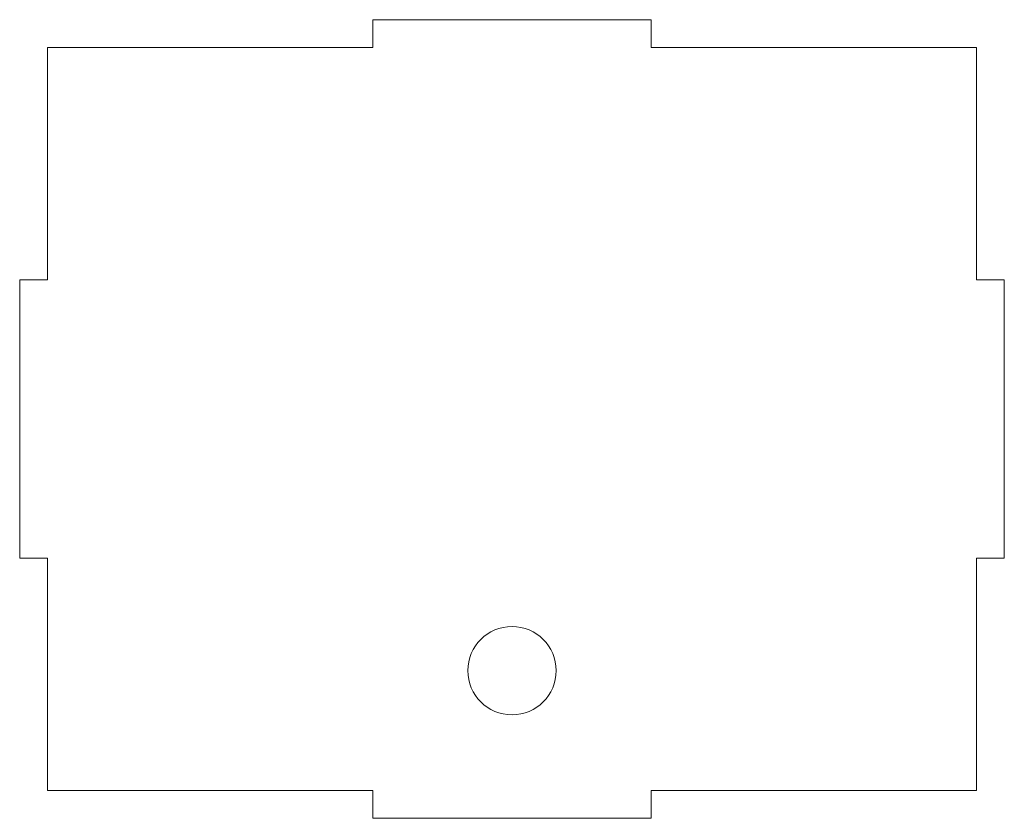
# Model space of a CAD drawing. Header units: millimetres. Extents: x -53 to 53, y -43 to 43.
import ezdxf

# ---------------------------------------------------------------- set-up
doc = ezdxf.new("R2010")
doc.units = ezdxf.units.MM

msp = doc.modelspace()

# ---------------------------------------------------------------- linework, layer by layer
at = {"color": 7, "linetype": 'Continuous', "lineweight": 15}
for p, q in [((-15, 43), (-15, 40)), ((15, 43), (-15, 43)), ((15, 40), (15, 43)), ((-50, 40), (-50, 15)), ((-15, 40), (-50, 40)), ((50, 40), (15, 40)), ((50, 15), (50, 40)), ((-53, 15), (-53, -15)), ((-50, 15), (-53, 15)), ((53, 15), (50, 15)), ((53, -15), (53, 15)), ((-53, -15), (-50, -15)), ((-50, -15), (-50, -40)), ((50, -15), (53, -15)), ((50, -40), (50, -15)), ((-50, -40), (-15, -40)), ((-15, -40), (-15, -43)), ((15, -40), (50, -40)), ((15, -43), (15, -40)), ((-15, -43), (15, -43))]:
    msp.add_line(p, q, dxfattribs=at)
msp.add_circle((0, -27.1), 4.76, dxfattribs=at)

doc.saveas('drawing.dxf')
